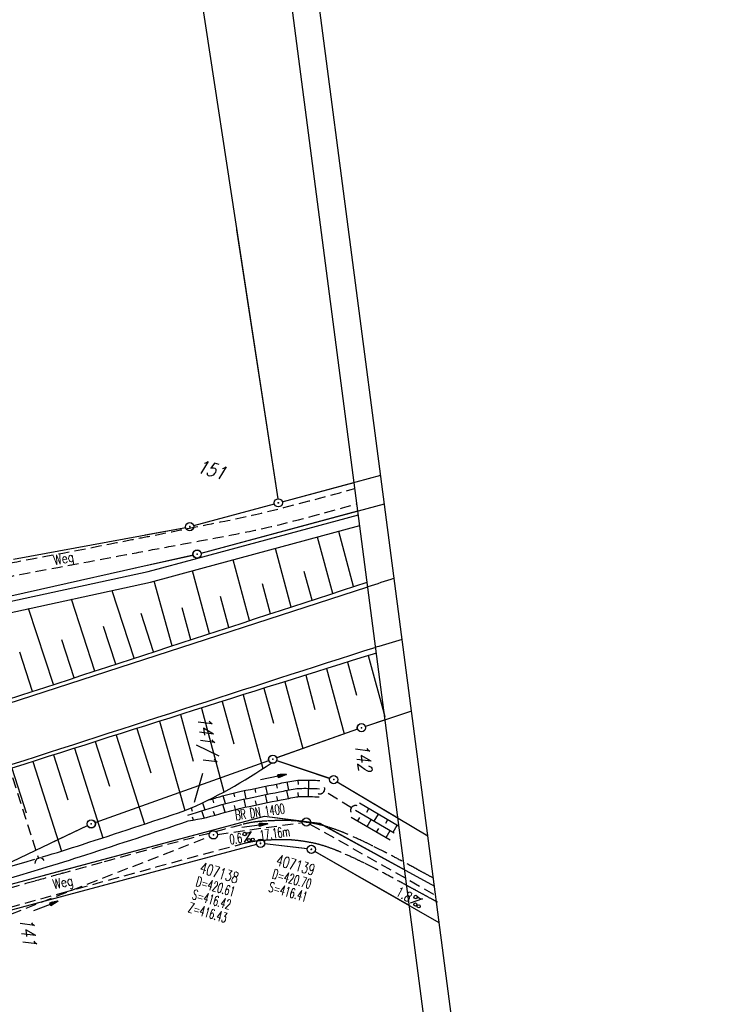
# Model space of a CAD drawing. Extents: x 446005 to 446745, y 447032 to 448234.
# Tile 99 of 127: x 446616 to 446745, y 447490 to 447670. Entities that reach past the tile are written whole.
import ezdxf
from ezdxf.enums import TextEntityAlignment as Align

# ---------------------------------------------------------------- set-up
doc = ezdxf.new("R2010")
doc.units = 0
doc.header["$LTSCALE"] = 2
doc.header["$MEASUREMENT"] = 0
doc.linetypes.add('AUSGEZOGEN', pattern=[0])
doc.linetypes.add('GESTRICH-X2', pattern=[1.5, 1, -0.5])
doc.layers.get('0').update_dxf_attribs({"linetype": 'AUSGEZOGEN'})
for name, color, linetype in [('200-FLSTNR', 8, 'AUSGEZOGEN'), ('200-GRENZL', 8, 'AUSGEZOGEN'), ('200-GRENZP', 8, 'AUSGEZOGEN'), ('200a-FLSTNR', 8, 'AUSGEZOGEN'), ('200a-GRENZL', 8, 'AUSGEZOGEN'), ('200a-GRENZP', 8, 'AUSGEZOGEN'), ('BOESCHG', 250, 'AUSGEZOGEN'), ('DURCHL', 200, 'GESTRICH-X2'), ('FBRTOP', 250, 'AUSGEZOGEN'), ('GRABEN', 250, 'AUSGEZOGEN'), ('KANAL', 7, 'GESTRICH-X2'), ('MULDE', 250, 'AUSGEZOGEN'), ('PFEIL', 7, 'CONTINUOUS'), ('PFEILTOP', 200, 'AUSGEZOGEN'), ('RAHMEN', 7, 'AUSGEZOGEN'), ('SCHACHTNR', 6, 'CONTINUOUS'), ('SCHSYMBOL', 200, 'AUSGEZOGEN'), ('STRASSE', 250, 'AUSGEZOGEN'), ('TEXTO', 4, 'CONTINUOUS'), ('TEXTU', 4, 'CONTINUOUS'), ('WEG', 250, 'GESTRICH-X2')]:
    doc.layers.add(name, color=color, linetype=linetype)
doc.styles.add('ROMANS', font='romans.shx', dxfattribs={"width": 0.8})

# ---------------------------------------------------------------- blocks, each defined once
blk = doc.blocks.new('DL')
at = {"color": 0}
blk.add_arc((-0.31, 0.02), 0.91, 282.5363, 77.4637, dxfattribs=at)
blk.add_point((0.6, 0), dxfattribs=at)
blk = doc.blocks.new('GST')
at = {"color": 0}
blk.add_circle((0, 0), 0.75, dxfattribs=at)
blk.add_point((0, 0), dxfattribs=at)
blk = doc.blocks.new('10')
blk.add_blockref('GST', (0, 0))
blk = doc.blocks.new('PFEIL2')
at = {"color": 0}
for p, q in [((0.88, 0), (-2.4, -0.01)), ((0.88, -0.27), (0.88, 0.28)), ((0.88, 0.28), (2.43, 0.01)), ((0.91, 0.27), (0.88, 0.26)), ((0.97, 0.26), (0.88, 0.25)), ((1.02, 0.25), (0.88, 0.23)), ((1.07, 0.24), (0.88, 0.21)), ((1.13, 0.23), (0.88, 0.19)), ((1.18, 0.22), (0.88, 0.17)), ((1.24, 0.21), (0.88, 0.15)), ((1.29, 0.21), (0.88, 0.14)), ((1.34, 0.2), (0.88, 0.12)), ((1.4, 0.19), (0.88, 0.1)), ((1.45, 0.18), (0.88, 0.08)), ((1.51, 0.17), (0.88, 0.06)), ((1.56, 0.16), (0.88, 0.04)), ((1.61, 0.15), (0.88, 0.02)), ((1.67, 0.14), (0.88, 0.01)), ((1.72, 0.13), (0.88, -0.01)), ((1.78, 0.12), (0.88, -0.03)), ((1.83, 0.11), (0.88, -0.05)), ((1.88, 0.1), (0.88, -0.07)), ((1.94, 0.09), (0.88, -0.09)), ((2.05, 0.08), (0.88, -0.12)), ((1.99, 0.08), (0.88, -0.11)), ((2.1, 0.07), (0.88, -0.14)), ((2.15, 0.06), (0.88, -0.16)), ((2.21, 0.05), (0.88, -0.18)), ((2.26, 0.04), (0.88, -0.2)), ((2.32, 0.03), (0.88, -0.22)), ((2.37, 0.02), (0.88, -0.23)), ((2.42, 0.01), (0.88, -0.25)), ((2.43, 0.01), (0.88, -0.27))]:
    blk.add_line(p, q, dxfattribs=at)
blk = doc.blocks.new('PROM')
blk.add_line((1.57, 1.82), (0.02, 0.02))
for centre, radius in [((0.32, 1.51), 0.317), ((0.94, 0.29), 0.283), ((1.64, 0.29), 0.283)]:
    blk.add_circle(centre, radius)
blk.add_arc((0.99, 2.68), 1.03, 239.1414, 303.3549)

msp = doc.modelspace()

# ---------------------------------------------------------------- linework, layer by layer
msp.add_line((446744.56, 447108.75), (446597.44, 448234.17))
at = {"layer": '200-FLSTNR'}
msp.add_line((446649.44, 447532.36), (446647.91, 447527.11), dxfattribs=at)
at = {"layer": '200-GRENZL'}
for p, q in [((446624.62, 447834.91), (446663.2, 447582.67)), ((446664.03, 447582.12), (446677.17, 447585.66)), ((446647.81, 447577.76), (446662.59, 447581.73)), ((446649.16, 447572.74), (446677.85, 447580.47)), ((446614.83, 447571.64), (446646.35, 447577.43)), ((446609.84, 447563.92), (446647.71, 447572.39)), ((446682.85, 447542.2), (446679.23, 447541)), ((446677.81, 447540.52), (446663, 447535.25)), ((446629.77, 447523.42), (446661.58, 447534.75)), ((446663, 447534.76), (446672.73, 447531.51)), ((446674.08, 447530.89), (446685.2, 447524.25)), ((446595.95, 447507.23), (446660.77, 447524.56)), ((446660.77, 447524.56), (446670.88, 447523.27)), ((446595.91, 447507.36), (446628.38, 447522.85)), ((446670.88, 447523.27), (446686.44, 447514.75)), ((446659.33, 447519.42), (446597.4, 447502.85)), ((446668.61, 447518.6), (446660.79, 447519.52)), ((446687.3, 447508.21), (446670, 447518.14))]:
    msp.add_line(p, q, dxfattribs=at)
at = {"layer": '200a-GRENZL'}
for p, q in [((446655.66, 447631.92), (446663.19, 447582.66)), ((446664.03, 447582.12), (446682.05, 447586.97)), ((446647.81, 447577.76), (446662.58, 447581.73)), ((446649.16, 447572.74), (446682.72, 447581.77)), ((446638.93, 447576.06), (446646.35, 447577.43)), ((446637.12, 447570.02), (446647.7, 447572.38)), ((446687.69, 447543.79), (446679.23, 447541)), ((446677.81, 447540.51), (446662.99, 447535.24)), ((446629.76, 447523.41), (446661.58, 447534.74)), ((446662.99, 447534.76), (446672.72, 447531.5)), ((446674.08, 447530.88), (446690.67, 447520.97)), ((446620.27, 447513.73), (446660.76, 447524.55)), ((446660.76, 447524.55), (446670.87, 447523.26)), ((446622.1, 447519.85), (446628.38, 447522.84)), ((446670.87, 447523.26), (446691.88, 447511.77)), ((446659.32, 447519.41), (446618.72, 447508.55)), ((446668.6, 447518.59), (446660.79, 447519.51)), ((446692.75, 447505.07), (446669.99, 447518.13))]:
    msp.add_line(p, q, dxfattribs=at)
at = {"layer": 'BOESCHG'}
for p, q in [((446677.08, 447566.59), (446674.35, 447576.71)), ((446673.27, 447565.35), (446670.48, 447575.67)), ((446665.66, 447562.86), (446662.76, 447573.58)), ((446658.04, 447560.38), (446655.04, 447571.49)), ((446650.69, 447557.98), (446647.59, 447569.49)), ((446669.47, 447564.11), (446668.04, 447569.36)), ((446636.93, 447553.49), (446632.9, 447565.84)), ((446643.88, 447555.76), (446640.6, 447567.59)), ((446661.85, 447561.62), (446660.38, 447567.08)), ((446629.73, 447551.14), (446625.45, 447564.27)), ((446654.24, 447559.14), (446652.71, 447564.79)), ((446622.13, 447548.66), (446617.59, 447562.57)), ((446647.3, 447556.87), (446645.72, 447562.73)), ((446640.48, 447554.65), (446638.19, 447561.66)), ((446633.54, 447552.38), (446631.29, 447559.27)), ((446625.93, 447549.9), (446623.67, 447556.83)), ((446618.32, 447547.42), (446615.99, 447554.58)), ((446637.34, 447553.62), (446637.34, 447553.62)), ((446641.14, 447554.86), (446641.14, 447554.86)), ((446679.77, 447553.98), (446682.77, 447542.83)), ((446633.54, 447552.38), (446633.54, 447552.38)), ((446672.13, 447551.59), (446675.35, 447539.64)), ((446675.95, 447552.78), (446677.58, 447546.71)), ((446625.93, 447549.9), (446625.93, 447549.9)), ((446629.73, 447551.14), (446629.73, 447551.14)), ((446668.31, 447550.39), (446670, 447544.1)), ((446622.13, 447548.66), (446622.13, 447548.66)), ((446660.67, 447547.99), (446662.4, 447541.58)), ((446664.49, 447549.19), (446667.79, 447536.95)), ((446618.32, 447547.42), (446618.32, 447547.42)), ((446656.85, 447546.78), (446660.49, 447533.29)), ((446649.21, 447544.37), (446653.35, 447529.01)), ((446653.03, 447545.58), (446655.13, 447537.81)), ((446645.04, 447543.06), (446645.04, 447543.05)), ((446645.4, 447543.17), (446647.7, 447534.63)), ((446637.41, 447540.64), (446639.99, 447532.51)), ((446641.22, 447541.85), (446641.23, 447541.85)), ((446641.58, 447541.96), (446646.18, 447525.6)), ((446633.6, 447539.43), (446638.78, 447523.13)), ((446625.98, 447537), (446631.19, 447520.63)), ((446629.79, 447538.22), (446632.39, 447530.04)), ((446622.17, 447535.79), (446624.78, 447527.59)), ((446618.35, 447534.57), (446623.59, 447518.18)), ((446614.54, 447533.35), (446617.16, 447525.18)), ((446661.31, 447528.59), (446661.01, 447530.06)), ((446663.12, 447529.72), (446662.97, 447530.46)), ((446665.21, 447529.36), (446664.94, 447530.84)), ((446666.98, 447530.4), (446666.91, 447531.15)), ((446668.89, 447529.67), (446668.91, 447531.17)), ((446653.61, 447526.87), (446653.21, 447528.32)), ((446655.32, 447528.09), (446655.15, 447528.82)), ((446657.41, 447527.78), (446657.1, 447529.25)), ((446659.21, 447528.93), (446659.06, 447529.66)), ((446661.25, 447527.05), (446660.95, 447528.52)), ((446663.2, 447527.44), (446663.05, 447528.18)), ((446665.14, 447527.82), (446664.87, 447529.3)), ((446667, 447528.14), (446666.92, 447528.89)), ((446668.82, 447528.17), (446668.84, 447529.67)), ((446649.42, 447527.04), (446649.82, 447525.74)), ((446651.5, 447527.04), (446651.29, 447527.76)), ((446653.56, 447525.3), (446653.15, 447526.74)), ((446655.44, 447525.8), (446655.26, 447526.53)), ((446657.34, 447526.23), (446657.03, 447527.7)), ((446659.29, 447526.65), (446659.14, 447527.38)), ((446647.32, 447526.09), (446647.53, 447525.5)), ((446647.78, 447523.87), (446647.6, 447524.42)), ((446649.74, 447524.27), (446649.32, 447525.58)), ((446651.66, 447524.75), (446651.45, 447525.46)), ((446679.51, 447525.33), (446679.89, 447525.98)), ((446680.86, 447523.67), (446681.62, 447524.97)), ((446677.84, 447523.71), (446678.22, 447524.35)), ((446679.56, 447522.69), (446680.32, 447523.99)), ((446682.96, 447523.31), (446683.34, 447523.96)), ((446684.31, 447521.65), (446685.07, 447522.94)), ((446681.29, 447521.68), (446681.67, 447522.33)), ((446683.01, 447520.67), (446683.77, 447521.96))]:
    msp.add_line(p, q, dxfattribs=at)
for points in [[(446606.92, 447543.69, 0.00007), (446679.56, 447567.4)], [(446681.25, 447554.44, 0.001859), (446610.09, 447531.92, 0.001608), (446587, 447524.44, 0.000113), (446543.9, 447510.31, 0.002248), (446541.73, 447509.59, 0.021365), (446537.06, 447507.78, 0.025569), (446533.31, 447505.91, 0.060948), (446531.68, 447504.71, 0.039438), (446529.59, 447502.39, 0.063396), (446528.02, 447499.72, 0.060249), (446527.12, 447496.59, 0.053535), (446526.81, 447491, 0.047061), (446527.73, 447484.71, 0.000784), (446530.18, 447474.79, -0.000609), (446533.33, 447462.02, -0.00026), (446537.37, 447445.56, -0.000421), (446539.84, 447435.39, -0.039051), (446540.9, 447428.84, -0.019499), (446541.47, 447415.58)], [(446650.3, 447527.46, -0.003964), (446652.57, 447528.14, -0.018116), (446656.53, 447529.13, -0.003139), (446663.24, 447530.51, -0.007358), (446666.15, 447531.05, -0.039712), (446667.58, 447531.17, -0.014718), (446670.91, 447531.11, -0.014718)], [(446646.82, 447523.7, 0.033701), (446653.41, 447525.25, -0.018116), (446657.16, 447526.2, -0.003139), (446663.83, 447527.57, -0.007358), (446666.65, 447528.09, -0.039712), (446667.61, 447528.17, -0.014718), (446670.76, 447528.11, -0.014718)]]:
    msp.add_lwpolyline(points, format="xyb", dxfattribs=at)
at = {"layer": 'BOESCHG', "flags": 128}
for points in [[(446678.17, 447526.99), (446685.27, 447522.82)], [(446676.65, 447524.41), (446683.75, 447520.24)]]:
    msp.add_lwpolyline(points, dxfattribs=at)
at = {"layer": 'BOESCHG'}
msp.add_arc((446613.04, 447604.41), 85.5, 292.8032, 304.9248, dxfattribs=at)
at = {"layer": 'DURCHL'}
for p, q in [((446605.54, 447560.23), (446619.38, 447516.88)), ((446676.68, 447526.13), (446671.68, 447529.13)), ((446652.16, 447521.25), (446667.69, 447523.41)), ((446669.09, 447523.12), (446692.09, 447510.11)), ((446555.66, 447483.75), (446650.72, 447520.87))]:
    msp.add_line(p, q, dxfattribs=at)
at = {"layer": 'FBRTOP'}
msp.add_lwpolyline([(446363.33, 447740.45, 0.000002), (446366.28, 447717.76, 0.000326)], format="xyb", dxfattribs=at)
for centre, radius, start, end in [((447082.94, 446345.22), 1286.17, 108.04623, 108.27292), ((452931.07, 426362.5), 22095.35, 106.418025, 106.431151)]:
    msp.add_arc(centre, radius, start, end, dxfattribs=at)
at = {"layer": 'GRABEN', "flags": 128}
msp.add_lwpolyline([(446646.76, 447524.74, -0.011029), (446652.99, 447526.7, -0.018116), (446656.85, 447527.66, -0.003139), (446663.53, 447529.04, -0.007358), (446666.4, 447529.57, -0.039712), (446667.59, 447529.67, -0.014718), (446670.84, 447529.61)], format="xyb", dxfattribs=at)
msp.add_lwpolyline([(446677.41, 447525.7), (446684.51, 447521.53)], dxfattribs=at)
at = {"layer": 'KANAL'}
for p, q in [((446652.16, 447521.25), (446667.69, 447523.41)), ((446652.16, 447521.25), (446667.69, 447523.41)), ((446669.09, 447523.12), (446692.09, 447510.11)), ((446555.66, 447483.75), (446650.72, 447520.87))]:
    msp.add_line(p, q, dxfattribs=at)
at = {"layer": 'MULDE'}
for p, q in [((446609.84, 447562.93), (446639.45, 447569.36)), ((446610.26, 447560.98), (446639.88, 447567.4))]:
    msp.add_line(p, q, dxfattribs=at)
at = {"layer": 'MULDE', "flags": 128}
msp.add_lwpolyline([(446639.45, 447569.36), (446648.57, 447571.81), (446677.95, 447579.75)], dxfattribs=at)
at = {"layer": 'MULDE'}
msp.add_lwpolyline([(446639.88, 447567.4), (446649.09, 447569.88), (446678.21, 447577.75)], dxfattribs=at)
for points in [[(446620.09, 447517.11, 0.005425), (446627.46, 447519.41, 0.002522), (446646.18, 447525.6, 0.002522)], [(446552.36, 447423.77, 0.000544), (446550.21, 447443.75, 0.000594), (446548.19, 447462.05, 0.003034), (446545.33, 447486.5, -0.023825), (446545.08, 447489.72, -0.213973), (446545.65, 447491.1, -0.057491), (446547.75, 447492.66, -0.021194), (446551.54, 447494.65, -0.015469), (446556.87, 447496.96, -0.006798), (446568.68, 447501.48, -0.009891), (446576.91, 447504.31, -0.007907), (446587.06, 447507.41, 0.002423), (446618.72, 447516.7, 0.005903)]]:
    msp.add_lwpolyline(points, format="xyb", dxfattribs=at)
at = {"layer": 'MULDE', "flags": 128}
msp.add_lwpolyline([(446554.35, 447423.98, 0.000544), (446552.19, 447443.96, 0.000594), (446550.18, 447462.27, 0.003034), (446547.31, 447486.75, -0.023171), (446547.08, 447489.7, -0.055275), (446548.75, 447490.92, -0.021194), (446552.39, 447492.84, -0.015469), (446557.61, 447495.1, -0.006798), (446569.36, 447499.6, -0.009891), (446577.52, 447502.41, -0.007907), (446587.61, 447505.49, 0.002478), (446620.01, 447515, 0.005903), (446628.08, 447517.51, 0.002522), (446646.82, 447523.7, 0.002522)], format="xyb", dxfattribs=at)
at = {"layer": 'RAHMEN'}
msp.add_line((446715.62, 447291.54), (446595.73, 448208.74), dxfattribs=at)
at = {"layer": 'STRASSE', "flags": 128}
msp.add_lwpolyline([(446447.35, 447491.73), (446449.06, 447491.99), (446473.23, 447499.65), (446528.55, 447517.48), (446584.06, 447535.53), (446679.67, 447566.53)], dxfattribs=at)
at = {"layer": 'STRASSE'}
msp.add_lwpolyline([(446681.12, 447555.48, 0.000434), (446610.09, 447532.57, 0.000372), (446586.84, 447525.02, 0.000029), (446546.83, 447512.01, 0.000218), (446541.41, 447510.24, 0.026363), (446540.19, 447509.77, 0.004317), (446532.94, 447506.45)], format="xyb", dxfattribs=at)
at = {"layer": 'WEG', "flags": 128}
for points in [[(446450.75, 447591.03, -0.063657), (446451.02, 447592.79, -0.099409), (446451.55, 447593.81, -0.046546), (446453.1, 447595.43, -0.07042), (446454.36, 447596.23, -0.025546), (446456.23, 447596.97, -0.014275), (446459.68, 447598.04, -0.019177), (446464.5, 447599.17, -0.026981), (446467.99, 447599.66, -0.057966), (446473.96, 447599.48, -0.030676), (446484.97, 447597.17, -0.008068), (446506.68, 447590.81, 0.006173), (446535.03, 447582.39, 0.001412), (446560.03, 447575.38, 0.006097), (446565.84, 447573.84, 0.024249), (446571.24, 447572.76, 0.008703), (446586.44, 447570.74, 0.01625), (446601.69, 447569.49, 0.047962), (446606.88, 447569.73, 0.010082), (446614.03, 447570.9, 0.003195), (446636.48, 447575.19, 0.00039), (446640.55, 447576, 0.000122), (446653.53, 447578.59, 0.012017), (446662.42, 447580.59, 0.007102), (446677.32, 447584.55)], [(446568.34, 447570.66, 0.00881), (446578.62, 447568.99, 0.012067), (446586.18, 447568.09, 0.00034), (446592.44, 447567.49, 0.00201), (446593.5, 447567.4, 0.01525), (446603.75, 447566.83, 0.052129), (446606.75, 447567.07, 0.000677), (446614.57, 447568.53, -0.000237), (446636.89, 447572.72, -0.000017), (446643.7, 447574, 0.00001), (446655.55, 447576.22, 0.01486), (446663.43, 447577.93, 0.008112), (446677.69, 447581.74)]]:
    msp.add_lwpolyline(points, format="xyb", dxfattribs=at)
at = {"layer": 'WEG'}
for centre, radius, start, end in [((447356.64, 444884.17), 2730.13, 104.85843, 105.41352), ((446661.93, 447502.73), 20.99, 98.524, 104.8584), ((446660.78, 447510.42), 13.21, 94.9916, 98.524), ((446663.99, 447473.59), 50.18, 93.1795, 94.9916), ((446664.61, 447462.54), 61.25, 91.2334, 93.1795), ((446664.21, 447481.18), 42.6, 88.9, 91.2334), ((446664.63, 447502.96), 20.82, 84.5831, 88.9), ((446663.11, 447486.98), 36.87, 81.3395, 84.5831), ((446664.14, 447493.74), 30.03, 77.3133, 81.3395), ((446666.03, 447502.13), 21.43, 72.5467, 77.3133), ((446660.44, 447484.36), 40.05, 69.5569, 72.5467), ((446664.17, 447494.35), 29.39, 66.0666, 69.5569), ((446611.95, 447376.7), 158.11, 64.9881, 66.0666), ((447727.44, 443520.32), 4140.02, 104.98101, 105.44953), ((446660.85, 447506.18), 13.91, 96.8924, 104.981), ((446662.85, 447489.65), 30.57, 94.9342, 96.8924), ((446663.28, 447484.63), 35.6, 93.1198, 94.9342), ((446664.44, 447463.36), 56.91, 91.2038, 93.1198), ((446664.06, 447481.62), 38.65, 88.8788, 91.2038), ((446664.44, 447501.35), 18.91, 84.5839, 88.8788), ((446663.09, 447487.11), 33.21, 81.3433, 84.5839), ((446664.03, 447493.26), 26.99, 77.3141, 81.3433), ((446665.66, 447500.51), 19.56, 72.581, 77.3141), ((446660.68, 447484.65), 36.19, 69.5877, 72.581), ((446648.76, 447455.6), 71.05, 63.3792, 64.9881), ((446456.35, 447071.72), 500.44, 63.1223, 63.3792), ((446663.8, 447493.01), 27.26, 66.1389, 69.5877), ((446617.71, 447388.81), 141.2, 65.0189, 66.1389), ((446664.15, 447481.71), 40.8, 62.2227, 63.1223), ((446462.52, 447098.91), 473.46, 61.8663, 62.2227), ((464650.27, 382157.88), 67796.69, 105.4135229, 105.4197109), ((446648.94, 447455.84), 67.25, 63.3961, 65.0189), ((446473, 447104.56), 460.13, 63.1248, 63.3961), ((446415.13, 447010.28), 573.97, 61.54252, 61.86627), ((446909.25, 446488.33), 1064.76, 105.55927, 105.83145), ((446659.4, 447385.66), 133.3, 105.4197, 105.5593), ((446662.18, 447477.87), 41.62, 62.2227, 63.1248), ((446462.22, 447098.24), 470.69, 61.8688, 62.2227), ((444668.41, 443787.53), 4239.63, 61.52177, 61.54252), ((446657.1, 447453.55), 68.95, 61.3591, 61.5218), ((446315.97, 446828.94), 780.65, 61.234, 61.35909), ((455416.48, 416487.28), 32248.67, 105.83145, 105.880907), ((446421.49, 447022.05), 557.08, 61.5434, 61.8688), ((444720.74, 443884), 4126.38, 61.52186, 61.5434), ((446285.28, 446773.03), 844.43, 61.23074, 61.234), ((447351.93, 444879.02), 2730.38, 105.44953, 105.91203), ((446654.62, 447449.01), 70.62, 61.3572, 61.5219), ((446308.18, 446814.72), 793.36, 61.23409, 61.3572), ((446289.59, 446780.86), 831.99, 61.11386, 61.23408), ((445598.76, 445528.7), 2262.08, 61.10221, 61.11386), ((446631.84, 447400.3), 124.29, 61.0525, 61.1022), ((446571.41, 447291.04), 249.15, 60.9328, 61.0525)]:
    msp.add_arc(centre, radius, start, end, dxfattribs=at)

# ---------------------------------------------------------------- block references
at = {"layer": '200-GRENZP', "rotation": 277.4472801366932}
for p in [(446663.31, 447581.93), (446647.09, 447577.57), (446648.44, 447572.55), (446678.52, 447540.77), (446662.29, 447535), (446673.44, 447531.27), (446629.06, 447523.17), (446660.05, 447519.61), (446669.35, 447518.51)]:
    msp.add_blockref('GST', p, dxfattribs=at)
at = {"layer": '200a-GRENZP', "rotation": 343.333299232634}
for p in [(446663.3, 447581.92), (446647.08, 447577.56), (446648.43, 447572.54), (446678.51, 447540.76), (446662.28, 447534.99), (446673.43, 447531.26), (446629.05, 447523.16), (446660.04, 447519.6), (446669.34, 447518.5)]:
    msp.add_blockref('GST', p, dxfattribs=at)
at = {"layer": 'DURCHL'}
for p, rotation in [((446671.14, 447529.39), 328), ((446677.17, 447525.79), 150)]:
    msp.add_blockref('DL', p, dxfattribs=dict(at, rotation=rotation))
at = {"layer": 'PFEIL'}
for p, rotation in [((446658.97, 447522.83), 7.865700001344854), ((446620.75, 447508.12), 21.32549999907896)]:
    msp.add_blockref('PFEIL2', p, dxfattribs=dict(at, rotation=rotation))
at = {"layer": 'PFEILTOP', "rotation": 11.08655822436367}
msp.add_blockref('PFEIL2', (446662.39, 447531.72), dxfattribs=at)
at = {"layer": 'SCHSYMBOL'}
for name, p, rotation in [('10', (446668.43, 447523.5), 277.4164), ('10', (446651.42, 447521.15), 277.4164), ('DL', (446619.58, 447516.32), 107.7660783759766)]:
    msp.add_blockref(name, p, dxfattribs=dict(at, rotation=rotation))
at = {"layer": 'TEXTU'}
for p, rotation in [((446657.04, 447519.77), 7.865699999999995), ((446687.42, 447508.62), 330.4961)]:
    msp.add_blockref('PROM', p, dxfattribs=dict(at, rotation=rotation))

# ---------------------------------------------------------------- texts
at = {"layer": '200-FLSTNR', "style": 'ROMANS', "oblique": 15, "width": 0.8}
for s, p in [('141/1', (446648.52, 447542.74)), ('142', (446677.33, 447537.76)), ('141', (446615.96, 447505.87))]:
    msp.add_text(s, height=2.5, rotation=277.4473, dxfattribs=at).set_placement(p)
at = {"layer": '200a-FLSTNR', "style": 'ROMANS', "oblique": 15, "width": 0.8}
msp.add_text('151', height=2.5, rotation=343.3333, dxfattribs=at).set_placement((446648.22, 447587.58))
at = {"layer": 'SCHACHTNR', "style": 'ROMANS'}
for s, height, rotation, width, p in [('407139', 2, 344.2547, 0.7, (446662.75, 447515.65)), ('407138', 2, 343.6481, 0.7, (446648.78, 447514.27)), ('D=420.70', 1.8, 344.2547, 0.6, (446662.06, 447513.22)), ('D=420.61', 1.8, 343.6481, 0.6, (446648.09, 447511.84)), ('S=416.41', 1.8, 344.2547, 0.6, (446661.38, 447510.83)), ('S=416.42', 1.8, 343.6481, 0.6, (446647.38, 447509.46)), ('Z=416.43', 1.8, 343.6481, 0.6, (446646.67, 447507.07))]:
    msp.add_text(s, height=height, rotation=rotation, dxfattribs=dict(at, width=width)).set_placement(p)
at = {"layer": 'TEXTO', "style": 'ROMANS', "width": 0.6}
msp.add_text('BR DN 1400', height=1.8, rotation=7.8657, dxfattribs=at).set_placement((446660.06, 447524.47), align=Align.CENTER)
at = {"layer": 'TEXTU', "style": 'ROMANS'}
for s, rotation, width, p in [('0.6', 7.8657, 0.6, (446654.49, 447519.41)), ('17.16m', 7.8657, 0.6, (446660.02, 447520.19)), ('1.8', 330.4961, 0.75, (446684.6, 447510.2))]:
    msp.add_text(s, height=1.8, rotation=rotation, dxfattribs=dict(at, width=width)).set_placement(p)
at = {"layer": 'WEG', "style": 'ROMANS', "width": 0.8}
for p in [(446622.35, 447570.48), (446622.21, 447511.21)]:
    msp.add_text('Weg', height=1.8, rotation=11.8578, dxfattribs=at).set_placement(p)

doc.saveas('drawing.dxf')
